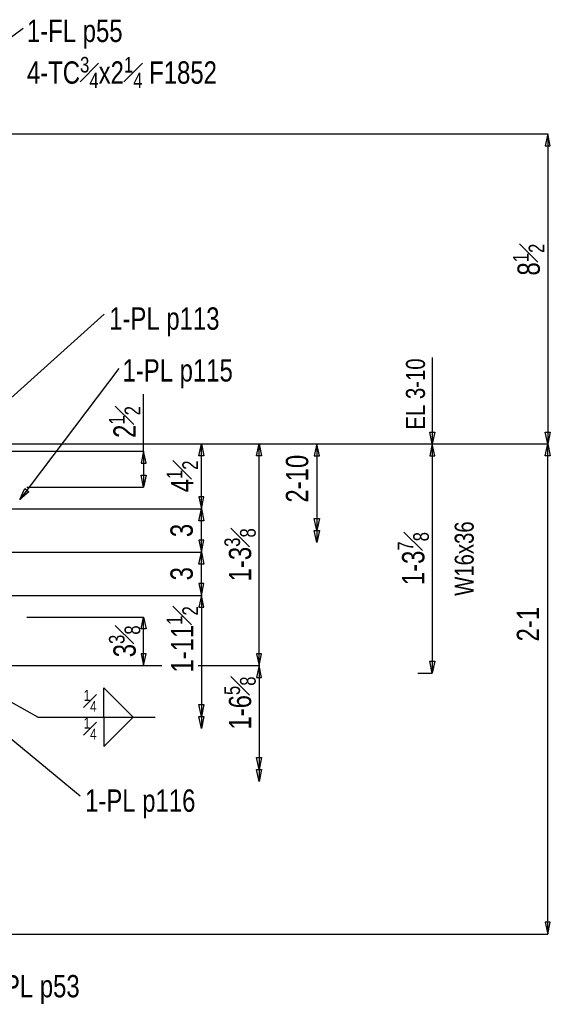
# Model space of a CAD drawing. Header units: inches. Extents: x -17.2 to 17.5, y -11.2 to 11.2.
# Tile 11 of 15: x -0.1 to 3, y 0.8 to 6.5. Entities that reach past the tile are written whole.
import ezdxf
from ezdxf.enums import TextEntityAlignment as Align

# ---------------------------------------------------------------- set-up
doc = ezdxf.new("R2010")
doc.units = ezdxf.units.IN
doc.header["$LTSCALE"] = 2.5
doc.header["$MEASUREMENT"] = 0
doc.layers.add('Outline', color=7, linetype='Continuous')
doc.styles.add('MTextWidth', font='txt', dxfattribs={"width": 0.8, "height": 0.2})

msp = doc.modelspace()

# ---------------------------------------------------------------- linework, layer by layer
at = {"color": 1, "linetype": 'Continuous'}
for p, q in [((0.388, 4.774), (-0.4364, 4.0329)), ((-0.3707, 4.0238), (0.9492, 4.0238)), ((0.9344, 3.9549), (0.9492, 4.0238)), ((0.9492, 3.6488), (0.9492, 4.0238)), ((0.9492, 4.0238), (0.9639, 3.9549)), ((0.9492, 4.0238), (1.2825, 4.0238)), ((1.2677, 3.9549), (1.2825, 4.0238)), ((1.2825, 2.7426), (1.2825, 4.0238)), ((1.2825, 4.0238), (1.2973, 3.9549)), ((1.2825, 4.0238), (1.6158, 4.0238)), ((1.6158, 4.0238), (1.6011, 3.9549)), ((1.6306, 3.9549), (1.6158, 4.0238)), ((1.6158, 4.0238), (1.6158, 3.5238)), ((0.9639, 3.9549), (0.9344, 3.9549)), ((1.2973, 3.9549), (1.2677, 3.9549)), ((1.6011, 3.9549), (1.6306, 3.9549)), ((0.9639, 3.7177), (0.9344, 3.7177)), ((0.9344, 3.7177), (0.9492, 3.6488)), ((0.9492, 3.6488), (0.9639, 3.7177)), ((0.9492, 3.6488), (0.9492, 3.6488)), ((1.6158, 3.5238), (1.6011, 3.5927)), ((1.6011, 3.5927), (1.6306, 3.5927)), ((1.6306, 3.5927), (1.6158, 3.5238)), ((1.6158, 3.4549), (1.6011, 3.5238)), ((1.6011, 3.5238), (1.6306, 3.5238)), ((1.6158, 3.5238), (1.6158, 3.4549)), ((1.6306, 3.5238), (1.6158, 3.4549)), ((0.9492, 3.1488), (0.9344, 3.0799)), ((0.9492, 3.1488), (0.9492, 3.1488)), ((0.9639, 3.0799), (0.9492, 3.1488)), ((0.9492, 3.1488), (0.9492, 2.4488)), ((0.9344, 3.0799), (0.9639, 3.0799)), ((-0.0582, 3.0238), (0.6158, 3.0238)), ((0.6011, 2.9549), (0.6158, 3.0238)), ((0.6158, 2.7426), (0.6158, 3.0238)), ((0.6158, 3.0238), (0.6306, 2.9549)), ((0.6306, 2.9549), (0.6011, 2.9549)), ((0.0057, 2.4452), (-0.8138, 2.8983)), ((0.6306, 2.8115), (0.6011, 2.8115)), ((0.6011, 2.8115), (0.6158, 2.7426)), ((0.6158, 2.7426), (0.6306, 2.8115)), ((1.2973, 2.8115), (1.2677, 2.8115)), ((1.2677, 2.8115), (1.2825, 2.7426)), ((1.2825, 2.7426), (1.2973, 2.8115)), ((-0.3707, 2.7426), (0.6158, 2.7426)), ((0.6158, 2.7426), (0.72, 2.7426)), ((0.9301, 2.7426), (1.2825, 2.7426)), ((1.2825, 2.7426), (1.2677, 2.6737)), ((1.2825, 2.7426), (1.2825, 2.7426)), ((1.2973, 2.6737), (1.2825, 2.7426)), ((1.2825, 2.7426), (1.2825, 2.1426)), ((0.2488, 1.9879), (-0.5884, 2.6803)), ((1.2677, 2.6737), (1.2973, 2.6737)), ((0.3867, 2.4452), (0.3867, 2.6146)), ((0.3867, 2.6146), (0.556, 2.4452)), ((0.9492, 2.4488), (0.9344, 2.5177)), ((0.9344, 2.5177), (0.9639, 2.5177)), ((0.9639, 2.5177), (0.9492, 2.4488)), ((0.9492, 2.3799), (0.9344, 2.4488)), ((0.9344, 2.4488), (0.9639, 2.4488)), ((0.9492, 2.4488), (0.9492, 2.3799)), ((0.9639, 2.4488), (0.9492, 2.3799)), ((0.0057, 2.4452), (0.683, 2.4452)), ((0.3867, 2.4452), (0.3867, 2.2759)), ((0.3867, 2.2759), (0.556, 2.4452)), ((1.2825, 2.1426), (1.2677, 2.2115)), ((1.2677, 2.2115), (1.2973, 2.2115)), ((1.2973, 2.2115), (1.2825, 2.1426)), ((1.2825, 2.0737), (1.2677, 2.1426)), ((1.2677, 2.1426), (1.2973, 2.1426)), ((1.2825, 2.1426), (1.2825, 2.0737)), ((1.2973, 2.1426), (1.2825, 2.0737))]:
    msp.add_line(p, q, dxfattribs=at)
at = {"layer": 'Outline', "color": 1, "linetype": 'Continuous'}
for p, q in [((-0.079, 6.4252), (-0.4965, 6.1196)), ((-0.3747, 5.8155), (2.9492, 5.8155)), ((2.9492, 5.8155), (2.9344, 5.7466)), ((2.9639, 5.7466), (2.9492, 5.8155)), ((2.9492, 5.8155), (2.9492, 4.0238)), ((2.9344, 5.7466), (2.9639, 5.7466)), ((2.2825, 4.5238), (2.2825, 4.0238)), ((0.473, 4.4599), (-0.0998, 3.7021)), ((0.6158, 3.9822), (0.6158, 4.3123)), ((2.2825, 4.0238), (2.2677, 4.0927)), ((2.2677, 4.0927), (2.2973, 4.0927)), ((2.2973, 4.0927), (2.2825, 4.0238)), ((2.9492, 4.0238), (2.9344, 4.0927)), ((2.9344, 4.0927), (2.9639, 4.0927)), ((2.9639, 4.0927), (2.9492, 4.0238)), ((1.6158, 4.0238), (2.9492, 4.0238)), ((2.2825, 4.0238), (2.2677, 3.9549)), ((2.2825, 4.0238), (2.2825, 4.0238)), ((2.2825, 4.0238), (2.2825, 4.0238)), ((2.2973, 3.9549), (2.2825, 4.0238)), ((2.2825, 4.0238), (2.2825, 2.6988)), ((2.9344, 3.9549), (2.9492, 4.0238)), ((2.9384, 4.0238), (2.9492, 4.0238)), ((2.9492, 1.1905), (2.9492, 4.0238)), ((2.9492, 4.0238), (2.9639, 3.9549)), ((-0.3707, 3.9822), (0.6158, 3.9822)), ((0.6158, 3.9822), (0.6011, 3.9133)), ((0.6306, 3.9133), (0.6158, 3.9822)), ((0.6158, 3.9822), (0.6158, 3.7738)), ((2.2677, 3.9549), (2.2973, 3.9549)), ((2.9639, 3.9549), (2.9344, 3.9549)), ((0.6011, 3.9133), (0.6306, 3.9133)), ((0.6158, 3.7738), (0.6011, 3.8427)), ((0.6011, 3.8427), (0.6306, 3.8427)), ((0.6306, 3.8427), (0.6158, 3.7738)), ((-0.0998, 3.7021), (-0.07, 3.7659)), ((-0.07, 3.7659), (-0.0464, 3.7481)), ((-0.0582, 3.7738), (0.6158, 3.7738)), ((-0.0464, 3.7481), (-0.0998, 3.7021)), ((-0.0998, 3.7021), (-0.0998, 3.7021)), ((-0.2028, 3.6488), (0.9492, 3.6488)), ((0.9344, 3.5799), (0.9492, 3.6488)), ((0.9492, 3.3988), (0.9492, 3.6488)), ((0.9492, 3.6488), (0.9639, 3.5799)), ((0.9639, 3.5799), (0.9344, 3.5799)), ((0.9639, 3.4677), (0.9344, 3.4677)), ((0.9344, 3.4677), (0.9492, 3.3988)), ((0.9492, 3.3988), (0.9639, 3.4677)), ((-0.2028, 3.3988), (0.9492, 3.3988)), ((-0.2028, 3.3988), (0.9492, 3.3988)), ((0.9344, 3.3299), (0.9492, 3.3988)), ((0.9492, 3.1488), (0.9492, 3.3988)), ((0.9492, 3.3988), (0.9639, 3.3299)), ((0.9639, 3.3299), (0.9344, 3.3299)), ((0.9639, 3.2177), (0.9344, 3.2177)), ((0.9344, 3.2177), (0.9492, 3.1488)), ((0.9492, 3.1488), (0.9639, 3.2177)), ((-0.2028, 3.1488), (0.9492, 3.1488)), ((2.2825, 2.6988), (2.2677, 2.7677)), ((2.2677, 2.7677), (2.2973, 2.7677)), ((2.2973, 2.7677), (2.2825, 2.6988)), ((2.1992, 2.6988), (2.2825, 2.6988)), ((2.9639, 1.2594), (2.9344, 1.2594)), ((2.9344, 1.2594), (2.9492, 1.1905)), ((2.9492, 1.1905), (2.9639, 1.2594)), ((-0.9164, 1.1905), (2.9492, 1.1905))]:
    msp.add_line(p, q, dxfattribs=at)

# ---------------------------------------------------------------- texts
at = {"color": 2, "linetype": 'Continuous', "width": 0.8}
for s, p in [('1-PL p113', (0.417, 4.6844)), ('1-PL p116', (0.2778, 1.8983)), ('1-PL p53', (-0.3137, 0.8258))]:
    msp.add_text(s, height=0.12902, dxfattribs=at).set_placement(p)
msp.add_text('2-10', height=0.12902, rotation=90, dxfattribs=at).set_placement((1.5662, 3.9613), align=Align.RIGHT)
at = {"color": 2, "linetype": 'Continuous', "char_height": 0.129022, "rotation": 90, "style": 'MTextWidth'}
for s, insert, attachment_point in [('\\A1;4{\\H0.70x;\\S1#2;}', (0.9293, 3.8363), 8), ('\\A1;1-3{\\H0.70x;\\S3#8;}', (1.2627, 3.3832), 8), ('\\A1;1-11{\\H0.70x;\\S1#2;}', (0.9293, 3.0863), 9), ('\\A1;3{\\H0.70x;\\S3#8;}', (0.596, 2.8832), 8), ('\\A1;1-6{\\H0.70x;\\S5#8;}', (1.2627, 2.6801), 9)]:
    msp.add_mtext(s, dxfattribs=dict(at, insert=insert, attachment_point=attachment_point))
at = {"color": 1, "linetype": 'Continuous', "char_height": 0.090316, "style": 'MTextWidth'}
for insert, attachment_point in [((0.3444, 2.476), 9), ((0.3444, 2.4422), 3)]:
    msp.add_mtext('\\A1;{\\H0.70x;\\S1#4;}', dxfattribs=dict(at, insert=insert, attachment_point=attachment_point))
at = {"layer": 'Outline', "color": 2, "linetype": 'Continuous', "width": 0.8}
msp.add_text('1-PL p115', height=0.12902, dxfattribs=at).set_placement((0.4939, 4.3846))
at = {"layer": 'Outline', "color": 1, "linetype": 'Continuous', "width": 0.8}
msp.add_text('EL 3-10', height=0.10967, rotation=90, dxfattribs=at).set_placement((2.2403, 4.1072))
at = {"layer": 'Outline', "color": 2, "linetype": 'Continuous', "width": 0.8}
for s, height, p in [('3', 0.129, (0.8995, 3.5238)), ('W16x36', 0.10967, (2.5216, 3.3613)), ('3', 0.129, (0.8995, 3.2738)), ('2-1', 0.12902, (2.8995, 2.9822))]:
    msp.add_text(s, height=height, rotation=90, dxfattribs=at).set_placement(p, align=Align.CENTER)
at = {"layer": 'Outline', "color": 2, "linetype": 'Continuous', "insert": (-0.0582, 6.0802), "char_height": 0.129022, "width": 2.580444, "attachment_point": 7, "style": 'MTextWidth'}
msp.add_mtext('\\A1;1-FL p55\\P4-TC{\\H0.70x;\\S3#4;}x2{\\H0.70x;\\S1#4;} F1852', dxfattribs=at)
at = {"layer": 'Outline', "color": 2, "linetype": 'Continuous', "char_height": 0.129022, "rotation": 90, "style": 'MTextWidth'}
for s, insert, attachment_point in [('\\A1;8{\\H0.70x;\\S1#2;}', (2.9293, 5.0893), 8), ('\\A1;2{\\H0.70x;\\S1#2;}', (0.596, 4.0588), 7), ('\\A1;1-3{\\H0.70x;\\S7#8;}', (2.2627, 3.3613), 8)]:
    msp.add_mtext(s, dxfattribs=dict(at, insert=insert, attachment_point=attachment_point))

doc.saveas('drawing.dxf')
